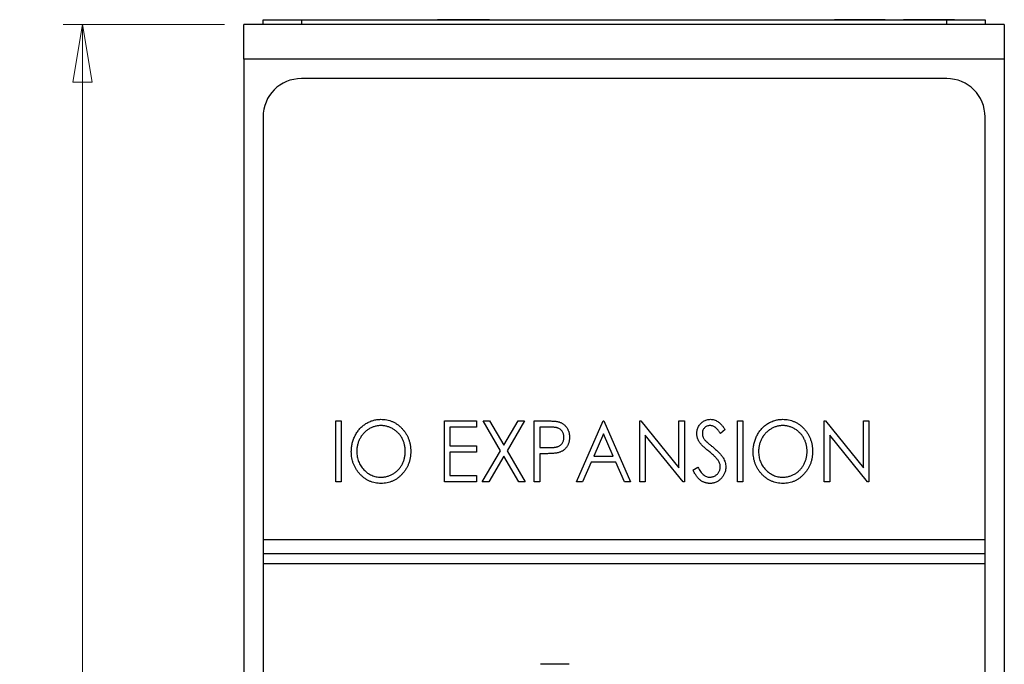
# Paper-space layout 'Sheet2' of a CAD drawing. Header units: millimetres. Extents: x 0 to 420, y 0 to 297.
# Tile 7 of 24: x 67 to 118, y 188 to 221. Entities that reach past the tile are written whole.
import ezdxf

# ---------------------------------------------------------------- set-up
doc = ezdxf.new("R2010")
doc.units = ezdxf.units.MM
doc.styles.add('SLDTEXTSTYLE1', font='TXT', dxfattribs={"width": 0.75})
doc.dimstyles.new('SLDDIMSTYLE1', dxfattribs={"dimtxt": 2.5, "dimasz": 3, "dimexe": 0, "dimexo": 0.0625, "dimtad": 1, "dimdec": 0, "dimrnd": 1e-09, "dimzin": 12, "dimdsep": 46, "dimtxsty": 'SLDTEXTSTYLE1', "dimblk1": 'CLOSED', "dimblk2": 'CLOSED', "dimsah": 1, "dimcen": 0.09, "dimadec": 0, "dimazin": 3, "dimtfac": 1, "dimtofl": 0, "dimtmove": 0, "dimatfit": 3, "dimldrblk": 'CLOSED', "dimfxl": 1, "dimfrac": 2, "dimtolj": 1, "dimtzin": 12, "dimarcsym": 0})

# ---------------------------------------------------------------- blocks, each defined once
blk = doc.blocks.new('_Closed')
at = {"color": 0, "linetype": 'ByBlock', "lineweight": -2}
for p, q in [((-1, 0.166667), (0, 0)), ((-1, 0.166667), (-1, -0.166667)), ((0, 0), (-1, -0.166667)), ((0, 0), (-1, 0))]:
    blk.add_line(p, q, dxfattribs=at)
blk = doc.blocks.new('_D_4')
at = {"color": 7, "linetype": 'Continuous', "lineweight": 0}
for p, q in [((77.841, 220.994), (69.439, 220.994)), ((70.439, 220.994), (70.439, 92.984)), ((77.841, 92.984), (69.439, 92.984))]:
    blk.add_line(p, q, dxfattribs=at)
at = {"color": 7, "linetype": 'Continuous', "lineweight": 18, "xscale": 3, "yscale": 3}
for p, rotation in [((70.439, 220.994, -59.249), 90), ((70.439, 92.984, -59.249), 270)]:
    blk.add_blockref('_Closed', p, dxfattribs=dict(at, rotation=rotation))
at = {"color": 7, "linetype": 'Continuous', "lineweight": 18, "insert": (67.216, 154.218), "char_height": 2.5, "attachment_point": 1, "rotation": 90, "style": 'SLDTEXTSTYLE1'}
blk.add_mtext('128', dxfattribs=at)

psp = doc.layouts.new('Sheet2')

# ---------------------------------------------------------------- linework, layer by layer
at = {"color": 7, "linetype": 'Continuous', "lineweight": 25}
for p, q in [((118.441, 220.994), (78.841, 220.994)), ((78.841, 219.194), (78.841, 220.994)), ((79.841, 220.994), (79.841, 221.244)), ((79.841, 221.244), (81.841, 221.244)), ((81.841, 221.244), (81.841, 220.994)), ((81.841, 221.244), (115.441, 221.244)), ((88.927, 221.249), (88.927, 221.244)), ((88.995, 221.249), (88.927, 221.249)), ((88.995, 221.249), (88.995, 221.244)), ((90.289, 221.249), (88.995, 221.249)), ((90.289, 221.249), (90.289, 221.244)), ((91.641, 221.249), (90.289, 221.249)), ((91.641, 221.249), (91.641, 221.244)), ((91.709, 221.249), (91.709, 221.244)), ((103.441, 221.249), (107.441, 221.249)), ((103.441, 221.249), (103.441, 221.244)), ((107.441, 221.249), (107.441, 221.244)), ((107.441, 221.249), (109.431, 221.249)), ((109.527, 221.249), (109.527, 221.244)), ((109.595, 221.249), (109.595, 221.244)), ((112.241, 221.249), (109.595, 221.249)), ((112.241, 221.249), (112.241, 221.244)), ((112.309, 221.249), (112.309, 221.244)), ((113.127, 221.249), (113.127, 221.244)), ((113.195, 221.249), (113.195, 221.244)), ((115.841, 221.249), (113.195, 221.249)), ((115.441, 220.994), (115.441, 221.244)), ((115.441, 221.244), (117.441, 221.244)), ((115.841, 221.249), (115.841, 221.244)), ((115.909, 221.249), (115.909, 221.244)), ((117.441, 221.244), (117.441, 220.994)), ((118.441, 220.994), (118.441, 219.194)), ((118.441, 219.194), (78.841, 219.194)), ((78.841, 219.194), (78.841, 162.789)), ((118.441, 219.194), (118.441, 162.789)), ((115.441, 218.184), (81.841, 218.184)), ((79.841, 216.184), (79.841, 194.184)), ((117.441, 194.184), (117.441, 216.184)), ((83.626, 197.184), (83.626, 200.359)), ((83.626, 200.359), (83.911, 200.359)), ((83.911, 200.359), (83.911, 197.184)), ((89.284, 200.359), (90.953, 200.359)), ((89.284, 197.184), (89.284, 200.359)), ((90.953, 200.033), (89.569, 200.033)), ((89.569, 200.033), (89.569, 199.056)), ((90.953, 200.359), (90.953, 200.033)), ((92.21, 198.806), (91.299, 200.359)), ((91.299, 200.359), (91.636, 200.359)), ((91.636, 200.359), (92.378, 199.093)), ((92.378, 199.093), (93.12, 200.359)), ((93.457, 200.359), (92.547, 198.806)), ((93.12, 200.359), (93.457, 200.359)), ((93.965, 200.359), (94.549, 200.359)), ((93.965, 197.184), (93.965, 200.359)), ((94.78, 200.033), (94.25, 200.033)), ((94.25, 200.033), (94.25, 198.975)), ((96.164, 197.184), (97.548, 200.359)), ((97.548, 200.359), (97.588, 200.359)), ((97.588, 200.359), (98.972, 197.184)), ((99.461, 197.184), (99.461, 200.359)), ((99.461, 200.359), (99.52, 200.359)), ((99.52, 200.359), (101.496, 197.921)), ((101.496, 197.921), (101.496, 200.359)), ((101.496, 200.359), (101.781, 200.359)), ((101.781, 200.359), (101.781, 197.184)), ((104.549, 200.359), (104.834, 200.359)), ((104.549, 197.184), (104.549, 200.359)), ((104.834, 200.359), (104.834, 197.184)), ((109.067, 197.184), (109.067, 200.359)), ((109.067, 200.359), (109.127, 200.359)), ((109.127, 200.359), (111.102, 197.921)), ((111.102, 197.921), (111.102, 200.359)), ((111.102, 200.359), (111.387, 200.359)), ((111.387, 200.359), (111.387, 197.184)), ((97.568, 199.683), (97.064, 198.527)), ((98.072, 198.527), (97.568, 199.683)), ((101.716, 197.184), (99.746, 199.616)), ((99.746, 199.616), (99.746, 197.184)), ((103.898, 199.903), (103.656, 199.708)), ((111.322, 197.184), (109.352, 199.616)), ((109.352, 199.616), (109.352, 197.184)), ((89.569, 199.056), (90.953, 199.056)), ((90.953, 199.056), (90.953, 198.731)), ((94.25, 198.975), (94.757, 198.968)), ((90.953, 198.731), (89.569, 198.731)), ((89.569, 198.731), (89.569, 197.51)), ((91.259, 197.184), (92.21, 198.806)), ((92.378, 198.519), (91.595, 197.184)), ((93.161, 197.184), (92.378, 198.519)), ((92.547, 198.806), (93.497, 197.184)), ((94.461, 198.649), (94.25, 198.649)), ((94.25, 198.649), (94.25, 197.184)), ((97.064, 198.527), (98.072, 198.527)), ((96.922, 198.202), (96.478, 197.184)), ((98.214, 198.202), (96.922, 198.202)), ((98.657, 197.184), (98.214, 198.202)), ((102.229, 197.796), (102.48, 197.957)), ((89.569, 197.51), (90.953, 197.51)), ((90.953, 197.51), (90.953, 197.184)), ((83.911, 197.184), (83.626, 197.184)), ((90.953, 197.184), (89.284, 197.184)), ((91.595, 197.184), (91.259, 197.184)), ((93.497, 197.184), (93.161, 197.184)), ((94.25, 197.184), (93.965, 197.184)), ((96.478, 197.184), (96.164, 197.184)), ((98.972, 197.184), (98.657, 197.184)), ((99.746, 197.184), (99.461, 197.184)), ((101.781, 197.184), (101.716, 197.184)), ((104.834, 197.184), (104.549, 197.184)), ((109.352, 197.184), (109.067, 197.184)), ((111.387, 197.184), (111.322, 197.184)), ((79.841, 194.184), (117.441, 194.184)), ((79.841, 194.184), (79.841, 193.434)), ((117.441, 193.434), (117.441, 194.184)), ((79.841, 193.434), (79.841, 192.934)), ((117.441, 193.434), (79.841, 193.434)), ((117.441, 192.934), (117.441, 193.434)), ((79.841, 192.934), (117.441, 192.934)), ((79.841, 192.934), (79.841, 97.784)), ((117.441, 97.784), (117.441, 192.934)), ((95.791, 187.684), (94.291, 187.684))]:
    psp.add_line(p, q, dxfattribs=at)
for centre, start, end in [((81.841, 216.184), 90, 180), ((115.441, 216.184), 0, 90)]:
    psp.add_arc(centre, 2, start, end, dxfattribs=at)
for points, knots in [([(84.44, 198.757), (84.441, 198.795), (84.442, 198.87), (84.452, 198.982), (84.468, 199.091), (84.491, 199.199), (84.52, 199.304), (84.554, 199.407), (84.597, 199.508), (84.644, 199.607), (84.697, 199.702), (84.756, 199.792), (84.818, 199.877), (84.886, 199.956), (84.959, 200.029), (85.035, 200.099), (85.117, 200.162), (85.202, 200.22), (85.291, 200.272), (85.383, 200.316), (85.476, 200.355), (85.571, 200.386), (85.668, 200.41), (85.766, 200.427), (85.867, 200.439), (85.934, 200.44), (85.968, 200.44)], [0, 0, 0, 0, 0.044811, 0.089011, 0.13275, 0.176233, 0.219272, 0.262324, 0.305647, 0.348979, 0.392242, 0.43461, 0.476184, 0.517236, 0.558165, 0.598792, 0.639668, 0.680638, 0.721467, 0.761759, 0.801482, 0.840953, 0.880381, 0.919726, 0.959716, 1, 1, 1, 1]), ([(85.981, 200.115), (85.954, 200.114), (85.899, 200.114), (85.818, 200.104), (85.738, 200.09), (85.659, 200.071), (85.581, 200.044), (85.504, 200.013), (85.428, 199.976), (85.354, 199.933), (85.282, 199.887), (85.214, 199.835), (85.15, 199.78), (85.09, 199.72), (85.034, 199.657), (84.982, 199.59), (84.934, 199.519), (84.891, 199.444), (84.852, 199.366), (84.818, 199.286), (84.789, 199.203), (84.766, 199.119), (84.748, 199.032), (84.734, 198.943), (84.727, 198.851), (84.726, 198.79), (84.725, 198.759)], [0, 0, 0, 0, 0.039956, 0.079513, 0.119111, 0.158682, 0.198528, 0.238944, 0.279928, 0.321669, 0.363487, 0.405034, 0.446304, 0.487242, 0.528249, 0.569305, 0.611035, 0.653354, 0.695583, 0.737902, 0.780492, 0.823231, 0.866218, 0.910046, 0.954473, 1, 1, 1, 1]), ([(85.968, 200.44), (86.023, 200.439), (86.13, 200.436), (86.288, 200.413), (86.438, 200.375), (86.582, 200.323), (86.718, 200.254), (86.849, 200.171), (86.972, 200.072), (87.086, 199.96), (87.191, 199.837), (87.283, 199.705), (87.361, 199.567), (87.424, 199.422), (87.474, 199.269), (87.509, 199.11), (87.53, 198.944), (87.533, 198.83), (87.534, 198.773)], [0, 0, 0, 0, 0.064112, 0.12603, 0.186709, 0.24615, 0.305771, 0.366051, 0.427384, 0.490821, 0.554635, 0.61692, 0.678954, 0.740666, 0.803314, 0.866858, 0.932414, 1, 1, 1, 1]), ([(87.249, 198.773), (87.249, 198.804), (87.248, 198.865), (87.24, 198.955), (87.226, 199.043), (87.209, 199.129), (87.185, 199.213), (87.157, 199.294), (87.123, 199.373), (87.085, 199.45), (87.041, 199.523), (86.994, 199.594), (86.941, 199.66), (86.885, 199.722), (86.825, 199.781), (86.76, 199.836), (86.691, 199.887), (86.619, 199.933), (86.543, 199.976), (86.466, 200.013), (86.388, 200.044), (86.309, 200.071), (86.229, 200.09), (86.147, 200.104), (86.064, 200.114), (86.009, 200.114), (85.981, 200.115)], [0, 0, 0, 0, 0.044923, 0.089057, 0.132287, 0.174986, 0.217144, 0.258769, 0.300532, 0.342498, 0.384141, 0.425372, 0.466388, 0.507179, 0.548135, 0.589217, 0.630842, 0.673193, 0.715487, 0.757043, 0.79776, 0.838207, 0.878693, 0.918916, 0.959101, 1, 1, 1, 1]), ([(94.549, 200.359), (94.589, 200.359), (94.666, 200.359), (94.777, 200.356), (94.877, 200.352), (94.967, 200.347), (95.047, 200.341), (95.116, 200.333), (95.175, 200.324), (95.211, 200.315), (95.227, 200.311)], [0, 0, 0, 0, 0.1765, 0.339032, 0.485753, 0.61857, 0.735674, 0.838185, 0.926155, 1, 1, 1, 1]), ([(95.512, 199.506), (95.511, 199.532), (95.509, 199.582), (95.494, 199.656), (95.468, 199.727), (95.432, 199.793), (95.389, 199.854), (95.338, 199.905), (95.281, 199.948), (95.227, 199.975), (95.179, 199.992), (95.138, 200.003), (95.091, 200.012), (95.039, 200.02), (94.982, 200.026), (94.919, 200.031), (94.851, 200.033), (94.804, 200.033), (94.78, 200.033)], [0, 0, 0, 0, 0.074091, 0.147068, 0.219176, 0.292487, 0.364821, 0.434086, 0.502842, 0.57172, 0.608354, 0.649905, 0.695817, 0.746872, 0.802658, 0.863186, 0.92915, 1, 1, 1, 1]), ([(95.227, 200.311), (95.248, 200.305), (95.288, 200.293), (95.347, 200.269), (95.403, 200.242), (95.456, 200.209), (95.506, 200.172), (95.553, 200.13), (95.597, 200.084), (95.638, 200.034), (95.676, 199.98), (95.709, 199.923), (95.736, 199.862), (95.758, 199.797), (95.776, 199.73), (95.788, 199.658), (95.796, 199.584), (95.797, 199.533), (95.797, 199.507)], [0, 0, 0, 0, 0.060075, 0.119303, 0.178069, 0.236256, 0.294313, 0.353143, 0.412708, 0.473813, 0.535615, 0.597403, 0.660232, 0.723514, 0.789577, 0.856841, 0.927091, 1, 1, 1, 1]), ([(102.432, 199.699), (102.433, 199.733), (102.435, 199.799), (102.453, 199.896), (102.481, 199.989), (102.52, 200.076), (102.571, 200.156), (102.63, 200.229), (102.7, 200.291), (102.777, 200.344), (102.861, 200.387), (102.949, 200.419), (103.042, 200.436), (103.105, 200.439), (103.136, 200.44)], [0, 0, 0, 0, 0.088291, 0.174419, 0.258423, 0.342317, 0.425287, 0.506935, 0.587922, 0.670559, 0.753145, 0.834844, 0.916686, 1, 1, 1, 1]), ([(103.12, 200.115), (103.091, 200.114), (103.036, 200.111), (102.958, 200.088), (102.888, 200.051), (102.828, 200), (102.779, 199.939), (102.742, 199.87), (102.721, 199.793), (102.718, 199.74), (102.717, 199.713)], [0, 0, 0, 0, 0.133507, 0.258557, 0.380724, 0.504971, 0.628085, 0.748901, 0.871477, 1, 1, 1, 1]), ([(103.656, 199.708), (103.643, 199.728), (103.617, 199.766), (103.578, 199.82), (103.541, 199.869), (103.504, 199.913), (103.47, 199.951), (103.437, 199.984), (103.406, 200.012), (103.366, 200.042), (103.316, 200.071), (103.253, 200.097), (103.187, 200.112), (103.142, 200.114), (103.12, 200.115)], [0, 0, 0, 0, 0.102557, 0.196911, 0.284395, 0.364416, 0.437215, 0.503536, 0.563602, 0.61645, 0.714669, 0.808954, 0.904132, 1, 1, 1, 1]), ([(103.136, 200.44), (103.17, 200.439), (103.237, 200.437), (103.336, 200.414), (103.431, 200.377), (103.507, 200.335), (103.566, 200.293), (103.612, 200.256), (103.658, 200.211), (103.705, 200.162), (103.753, 200.105), (103.801, 200.044), (103.849, 199.975), (103.881, 199.928), (103.898, 199.903)], [0, 0, 0, 0, 0.103822, 0.205919, 0.309231, 0.415653, 0.47222, 0.532858, 0.597819, 0.667857, 0.743177, 0.823448, 0.908942, 1, 1, 1, 1]), ([(105.363, 198.757), (105.364, 198.795), (105.365, 198.87), (105.375, 198.982), (105.39, 199.091), (105.413, 199.199), (105.442, 199.304), (105.477, 199.407), (105.519, 199.508), (105.567, 199.607), (105.62, 199.702), (105.679, 199.792), (105.741, 199.877), (105.808, 199.956), (105.881, 200.029), (105.958, 200.099), (106.039, 200.162), (106.125, 200.22), (106.213, 200.272), (106.305, 200.316), (106.398, 200.355), (106.493, 200.386), (106.59, 200.41), (106.689, 200.427), (106.789, 200.439), (106.857, 200.44), (106.891, 200.44)], [0, 0, 0, 0, 0.044811, 0.089011, 0.13275, 0.176233, 0.219272, 0.262324, 0.305647, 0.348979, 0.392242, 0.43461, 0.476184, 0.517236, 0.558165, 0.598792, 0.639668, 0.680638, 0.721467, 0.761759, 0.801482, 0.840953, 0.880381, 0.919726, 0.959716, 1, 1, 1, 1]), ([(106.903, 200.115), (106.876, 200.114), (106.821, 200.114), (106.74, 200.104), (106.66, 200.09), (106.581, 200.071), (106.503, 200.044), (106.426, 200.013), (106.35, 199.976), (106.276, 199.933), (106.205, 199.887), (106.137, 199.835), (106.072, 199.78), (106.012, 199.72), (105.956, 199.657), (105.904, 199.59), (105.857, 199.519), (105.813, 199.444), (105.774, 199.366), (105.74, 199.286), (105.712, 199.203), (105.688, 199.119), (105.671, 199.032), (105.657, 198.943), (105.649, 198.851), (105.648, 198.79), (105.648, 198.759)], [0, 0, 0, 0, 0.039956, 0.079513, 0.119111, 0.158682, 0.198528, 0.238944, 0.279928, 0.321669, 0.363487, 0.405034, 0.446304, 0.487242, 0.528249, 0.569305, 0.611035, 0.653354, 0.695583, 0.737902, 0.780492, 0.823231, 0.866218, 0.910046, 0.954473, 1, 1, 1, 1]), ([(106.891, 200.44), (106.945, 200.439), (107.052, 200.436), (107.21, 200.413), (107.36, 200.375), (107.504, 200.323), (107.641, 200.254), (107.771, 200.171), (107.894, 200.072), (108.009, 199.96), (108.114, 199.837), (108.205, 199.705), (108.283, 199.567), (108.346, 199.422), (108.396, 199.269), (108.431, 199.11), (108.453, 198.944), (108.455, 198.83), (108.456, 198.773)], [0, 0, 0, 0, 0.064112, 0.12603, 0.186709, 0.24615, 0.305771, 0.366051, 0.427384, 0.490821, 0.554635, 0.61692, 0.678954, 0.740666, 0.803314, 0.866858, 0.932414, 1, 1, 1, 1]), ([(108.172, 198.773), (108.171, 198.804), (108.17, 198.865), (108.163, 198.955), (108.149, 199.043), (108.131, 199.129), (108.107, 199.213), (108.08, 199.294), (108.046, 199.373), (108.007, 199.45), (107.964, 199.523), (107.916, 199.594), (107.864, 199.66), (107.808, 199.722), (107.747, 199.781), (107.683, 199.836), (107.614, 199.887), (107.541, 199.933), (107.466, 199.976), (107.389, 200.013), (107.311, 200.044), (107.232, 200.071), (107.151, 200.09), (107.069, 200.104), (106.987, 200.114), (106.931, 200.114), (106.903, 200.115)], [0, 0, 0, 0, 0.044923, 0.089057, 0.132287, 0.174986, 0.217144, 0.258769, 0.300532, 0.342498, 0.384141, 0.425372, 0.466388, 0.507179, 0.548135, 0.589217, 0.630842, 0.673193, 0.715487, 0.757043, 0.79776, 0.838207, 0.878693, 0.918916, 0.959101, 1, 1, 1, 1]), ([(94.757, 198.968), (94.782, 198.968), (94.83, 198.968), (94.899, 198.972), (94.963, 198.976), (95.022, 198.982), (95.075, 198.99), (95.124, 198.999), (95.167, 199.012), (95.218, 199.029), (95.275, 199.058), (95.336, 199.101), (95.388, 199.153), (95.433, 199.214), (95.468, 199.281), (95.494, 199.353), (95.509, 199.428), (95.511, 199.48), (95.512, 199.506)], [0, 0, 0, 0, 0.070231, 0.135127, 0.195896, 0.251444, 0.303058, 0.349556, 0.391936, 0.430093, 0.501229, 0.570517, 0.640124, 0.710955, 0.782914, 0.853735, 0.926014, 1, 1, 1, 1]), ([(95.797, 199.507), (95.797, 199.481), (95.796, 199.43), (95.789, 199.355), (95.776, 199.284), (95.76, 199.216), (95.737, 199.152), (95.71, 199.091), (95.679, 199.034), (95.642, 198.98), (95.601, 198.931), (95.556, 198.885), (95.508, 198.843), (95.455, 198.806), (95.399, 198.773), (95.34, 198.745), (95.276, 198.721), (95.233, 198.708), (95.21, 198.701)], [0, 0, 0, 0, 0.072309, 0.141358, 0.208207, 0.272336, 0.335143, 0.396174, 0.456668, 0.516646, 0.575929, 0.634933, 0.693693, 0.752708, 0.811962, 0.873196, 0.935504, 1, 1, 1, 1]), ([(102.589, 199.216), (102.576, 199.235), (102.551, 199.272), (102.519, 199.329), (102.492, 199.388), (102.471, 199.448), (102.454, 199.509), (102.441, 199.571), (102.434, 199.635), (102.433, 199.678), (102.432, 199.699)], [0, 0, 0, 0, 0.130877, 0.257719, 0.382316, 0.506626, 0.628302, 0.751527, 0.87547, 1, 1, 1, 1]), ([(102.717, 199.713), (102.718, 199.696), (102.718, 199.662), (102.727, 199.611), (102.739, 199.562), (102.756, 199.512), (102.781, 199.461), (102.814, 199.41), (102.854, 199.356), (102.885, 199.321), (102.902, 199.303)], [0, 0, 0, 0, 0.110385, 0.220503, 0.331137, 0.443585, 0.563154, 0.695062, 0.839762, 1, 1, 1, 1]), ([(103.048, 198.784), (103.018, 198.808), (102.962, 198.854), (102.883, 198.921), (102.813, 198.983), (102.751, 199.039), (102.698, 199.091), (102.653, 199.136), (102.617, 199.177), (102.597, 199.204), (102.589, 199.216)], [0, 0, 0, 0, 0.179535, 0.344506, 0.492131, 0.62464, 0.742099, 0.843179, 0.92954, 1, 1, 1, 1]), ([(102.902, 199.303), (102.908, 199.296), (102.922, 199.281), (102.949, 199.258), (102.984, 199.227), (103.027, 199.191), (103.078, 199.148), (103.138, 199.1), (103.205, 199.045), (103.253, 199.007), (103.278, 198.986)], [0, 0, 0, 0, 0.053039, 0.126288, 0.218872, 0.334457, 0.469409, 0.625738, 0.802267, 1, 1, 1, 1]), ([(103.278, 198.986), (103.309, 198.961), (103.368, 198.913), (103.451, 198.839), (103.528, 198.768), (103.596, 198.699), (103.658, 198.632), (103.711, 198.567), (103.758, 198.505), (103.809, 198.424), (103.86, 198.325), (103.906, 198.205), (103.933, 198.083), (103.936, 198.002), (103.938, 197.962)], [0, 0, 0, 0, 0.093761, 0.181614, 0.264342, 0.341677, 0.41338, 0.479975, 0.541968, 0.599292, 0.705911, 0.807015, 0.904485, 1, 1, 1, 1]), ([(85.992, 197.103), (85.939, 197.104), (85.834, 197.107), (85.679, 197.131), (85.531, 197.168), (85.389, 197.221), (85.253, 197.289), (85.125, 197.373), (85.002, 197.473), (84.887, 197.585), (84.783, 197.708), (84.691, 197.839), (84.614, 197.977), (84.551, 198.121), (84.501, 198.271), (84.466, 198.428), (84.444, 198.59), (84.442, 198.701), (84.44, 198.757)], [0, 0, 0, 0, 0.063524, 0.1248797, 0.1851554, 0.2448328, 0.3046269, 0.3650375, 0.4271695, 0.4912698, 0.5555883, 0.6186682, 0.681008, 0.7429033, 0.8052492, 0.8684741, 0.9332171, 1, 1, 1, 1]), ([(84.725, 198.759), (84.726, 198.713), (84.729, 198.623), (84.746, 198.491), (84.775, 198.364), (84.816, 198.242), (84.867, 198.126), (84.931, 198.016), (85.006, 197.911), (85.092, 197.813), (85.185, 197.723), (85.285, 197.644), (85.39, 197.578), (85.499, 197.523), (85.612, 197.48), (85.731, 197.451), (85.855, 197.431), (85.938, 197.429), (85.981, 197.428)], [0, 0, 0, 0, 0.06753, 0.132738, 0.196163, 0.25879, 0.321017, 0.383435, 0.446363, 0.511011, 0.575079, 0.637133, 0.697793, 0.757163, 0.816573, 0.8765, 0.937463, 1, 1, 1, 1]), ([(85.981, 197.428), (86.01, 197.429), (86.067, 197.429), (86.151, 197.438), (86.234, 197.452), (86.315, 197.472), (86.395, 197.497), (86.473, 197.526), (86.549, 197.563), (86.624, 197.604), (86.695, 197.65), (86.763, 197.701), (86.827, 197.756), (86.887, 197.814), (86.942, 197.877), (86.994, 197.944), (87.042, 198.014), (87.085, 198.089), (87.123, 198.167), (87.157, 198.248), (87.185, 198.33), (87.209, 198.415), (87.226, 198.501), (87.24, 198.59), (87.248, 198.681), (87.249, 198.742), (87.249, 198.773)], [0, 0, 0, 0, 0.041661, 0.082882, 0.123552, 0.164177, 0.204273, 0.24489, 0.285869, 0.327154, 0.368651, 0.40943, 0.450115, 0.490687, 0.531109, 0.572015, 0.613338, 0.655348, 0.697698, 0.739863, 0.781905, 0.824489, 0.86732, 0.910682, 0.954948, 1, 1, 1, 1]), ([(87.534, 198.773), (87.533, 198.716), (87.53, 198.603), (87.509, 198.438), (87.474, 198.279), (87.425, 198.127), (87.362, 197.981), (87.283, 197.843), (87.192, 197.711), (87.088, 197.587), (86.974, 197.474), (86.852, 197.375), (86.724, 197.29), (86.589, 197.222), (86.449, 197.168), (86.302, 197.131), (86.149, 197.107), (86.045, 197.104), (85.992, 197.103)], [0, 0, 0, 0, 0.067668, 0.133292, 0.19714, 0.260013, 0.322488, 0.385059, 0.448295, 0.51269, 0.576673, 0.638498, 0.698729, 0.757967, 0.817157, 0.876594, 0.937343, 1, 1, 1, 1]), ([(95.21, 198.701), (95.192, 198.697), (95.151, 198.688), (95.085, 198.678), (95.007, 198.669), (94.919, 198.662), (94.82, 198.656), (94.71, 198.652), (94.589, 198.65), (94.505, 198.649), (94.461, 198.649)], [0, 0, 0, 0, 0.075269, 0.165174, 0.268129, 0.385984, 0.51806, 0.664405, 0.825035, 1, 1, 1, 1]), ([(103.553, 198.278), (103.54, 198.296), (103.514, 198.334), (103.469, 198.391), (103.416, 198.45), (103.357, 198.512), (103.289, 198.576), (103.216, 198.644), (103.135, 198.714), (103.077, 198.76), (103.048, 198.784)], [0, 0, 0, 0, 0.092213, 0.193119, 0.303009, 0.423363, 0.552489, 0.69176, 0.840671, 1, 1, 1, 1]), ([(106.915, 197.103), (106.861, 197.104), (106.756, 197.107), (106.602, 197.131), (106.453, 197.168), (106.311, 197.221), (106.176, 197.289), (106.047, 197.373), (105.925, 197.473), (105.81, 197.585), (105.706, 197.708), (105.613, 197.839), (105.536, 197.977), (105.473, 198.121), (105.423, 198.271), (105.388, 198.428), (105.367, 198.59), (105.364, 198.701), (105.363, 198.757)], [0, 0, 0, 0, 0.063524, 0.12488, 0.185155, 0.244833, 0.304627, 0.365038, 0.42717, 0.49127, 0.555588, 0.618668, 0.681008, 0.742903, 0.805249, 0.868474, 0.933217, 1, 1, 1, 1]), ([(105.648, 198.759), (105.649, 198.713), (105.651, 198.623), (105.669, 198.491), (105.697, 198.364), (105.738, 198.242), (105.789, 198.126), (105.854, 198.016), (105.929, 197.911), (106.015, 197.813), (106.108, 197.723), (106.207, 197.644), (106.312, 197.578), (106.421, 197.523), (106.535, 197.48), (106.654, 197.451), (106.777, 197.431), (106.861, 197.429), (106.903, 197.428)], [0, 0, 0, 0, 0.06753, 0.132738, 0.196163, 0.25879, 0.321017, 0.383435, 0.446363, 0.511011, 0.575079, 0.637133, 0.697793, 0.757163, 0.816573, 0.8765, 0.937463, 1, 1, 1, 1]), ([(106.903, 197.428), (106.932, 197.429), (106.989, 197.429), (107.074, 197.438), (107.157, 197.452), (107.238, 197.472), (107.317, 197.497), (107.396, 197.526), (107.472, 197.563), (107.546, 197.604), (107.618, 197.65), (107.686, 197.701), (107.749, 197.756), (107.809, 197.814), (107.865, 197.877), (107.916, 197.944), (107.964, 198.014), (108.007, 198.089), (108.046, 198.167), (108.08, 198.248), (108.107, 198.33), (108.131, 198.415), (108.149, 198.501), (108.163, 198.59), (108.17, 198.681), (108.171, 198.742), (108.172, 198.773)], [0, 0, 0, 0, 0.041661, 0.082882, 0.123552, 0.164177, 0.204273, 0.24489, 0.285869, 0.327154, 0.368651, 0.40943, 0.450115, 0.490687, 0.531109, 0.572015, 0.613338, 0.655348, 0.697698, 0.739863, 0.781905, 0.824489, 0.86732, 0.910682, 0.954948, 1, 1, 1, 1]), ([(108.456, 198.773), (108.455, 198.716), (108.453, 198.603), (108.431, 198.438), (108.396, 198.279), (108.347, 198.127), (108.284, 197.981), (108.206, 197.843), (108.115, 197.711), (108.01, 197.587), (107.896, 197.474), (107.774, 197.375), (107.647, 197.29), (107.512, 197.222), (107.372, 197.168), (107.225, 197.131), (107.072, 197.107), (106.968, 197.104), (106.915, 197.103)], [0, 0, 0, 0, 0.067668, 0.133292, 0.19714, 0.260013, 0.322488, 0.385059, 0.448295, 0.51269, 0.576673, 0.638498, 0.698729, 0.757967, 0.817157, 0.876594, 0.937343, 1, 1, 1, 1]), ([(102.48, 197.957), (102.502, 197.916), (102.545, 197.836), (102.615, 197.728), (102.689, 197.636), (102.765, 197.561), (102.845, 197.501), (102.927, 197.459), (103.013, 197.433), (103.071, 197.43), (103.1, 197.428)], [0, 0, 0, 0, 0.165307, 0.315251, 0.451801, 0.576089, 0.690151, 0.796612, 0.898685, 1, 1, 1, 1]), ([(103.1, 197.428), (103.125, 197.429), (103.174, 197.43), (103.247, 197.445), (103.317, 197.468), (103.383, 197.501), (103.446, 197.54), (103.5, 197.588), (103.547, 197.641), (103.585, 197.7), (103.616, 197.764), (103.637, 197.829), (103.651, 197.897), (103.652, 197.943), (103.653, 197.966)], [0, 0, 0, 0, 0.0867787, 0.1720119, 0.2570004, 0.3440912, 0.4303473, 0.5137866, 0.5956239, 0.6775651, 0.75969, 0.8399959, 0.9191329, 1, 1, 1, 1]), ([(103.938, 197.962), (103.938, 197.933), (103.936, 197.877), (103.924, 197.794), (103.906, 197.714), (103.879, 197.637), (103.845, 197.562), (103.803, 197.491), (103.754, 197.422), (103.698, 197.358), (103.636, 197.298), (103.571, 197.246), (103.502, 197.201), (103.43, 197.166), (103.355, 197.137), (103.276, 197.117), (103.194, 197.104), (103.138, 197.103), (103.11, 197.103)], [0, 0, 0, 0, 0.064367, 0.127345, 0.188922, 0.250384, 0.312021, 0.374404, 0.437663, 0.502985, 0.567803, 0.63098, 0.692076, 0.752595, 0.813028, 0.874016, 0.936113, 1, 1, 1, 1]), ([(103.653, 197.966), (103.652, 197.993), (103.649, 198.046), (103.63, 198.125), (103.598, 198.204), (103.568, 198.253), (103.553, 198.278)], [0, 0, 0, 0, 0.238336, 0.482311, 0.73314, 1, 1, 1, 1]), ([(103.11, 197.103), (103.088, 197.103), (103.045, 197.104), (102.98, 197.112), (102.917, 197.124), (102.856, 197.142), (102.796, 197.164), (102.738, 197.191), (102.681, 197.224), (102.626, 197.262), (102.572, 197.306), (102.52, 197.356), (102.468, 197.413), (102.418, 197.477), (102.369, 197.547), (102.321, 197.624), (102.273, 197.707), (102.244, 197.766), (102.229, 197.796)], [0, 0, 0, 0, 0.055089, 0.109447, 0.163323, 0.216767, 0.269874, 0.324148, 0.378969, 0.434708, 0.492467, 0.553707, 0.618022, 0.686132, 0.757893, 0.834258, 0.914668, 1, 1, 1, 1])]:
    psp.add_open_spline(points, degree=3, knots=knots, dxfattribs=at)

# ---------------------------------------------------------------- dimensions: what is measured, and where the dimension line sits
at = {"color": 7, "linetype": 'Continuous', "lineweight": 18}
dim = psp.add_linear_dim(base=(70.439, 92.984), p1=(78.841, 220.994), p2=(78.841, 92.984), angle=90, dimstyle='SLDDIMSTYLE1', dxfattribs=at)
dim.commit()
dim.dimension.update_dxf_attribs({"geometry": '_D_4', "text_midpoint": (70.439, 156.989), "dimtype": 160})

doc.saveas('drawing.dxf')
